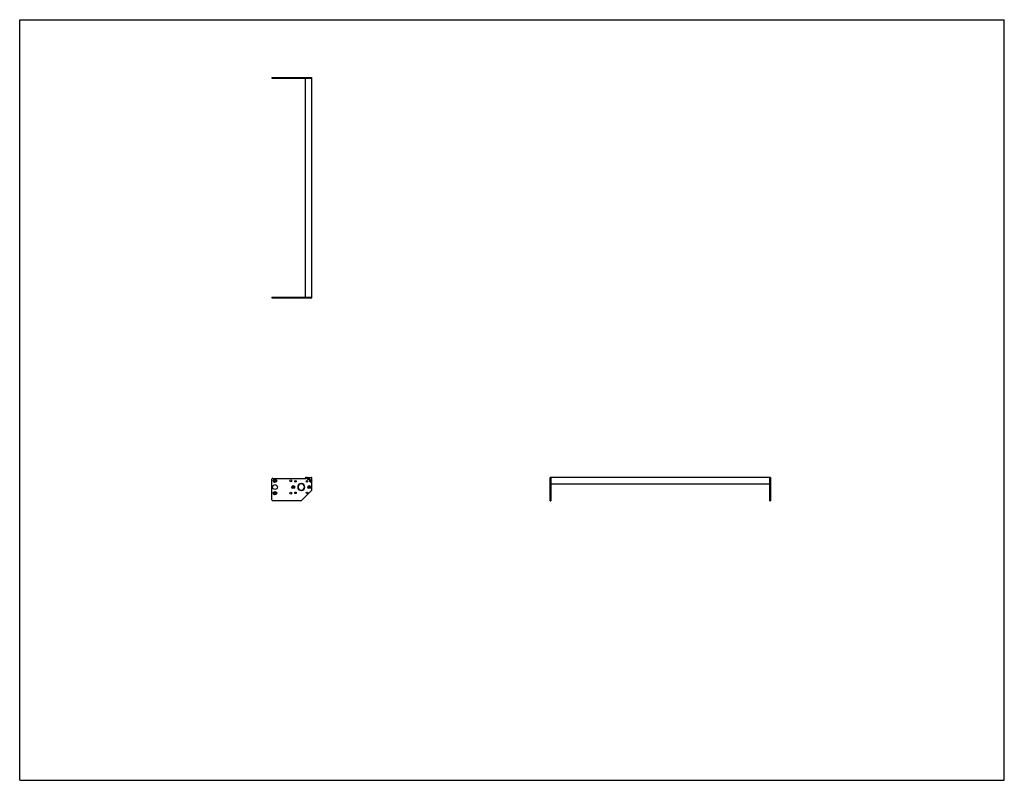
# Model space of a CAD drawing. Header units: inches. Extents: x 0 to 154, y 0 to 119.
import ezdxf

# ---------------------------------------------------------------- set-up
doc = ezdxf.new("R2010")
doc.units = ezdxf.units.IN
doc.header["$LTSCALE"] = 8.47
doc.header["$MEASUREMENT"] = 0
doc.layers.get('0').update_dxf_attribs({"linetype": 'CONTINUOUS'})
for name, color, linetype in [('350539_WW_350539_34_BL3', 7, 'CONTINUOUS'), ('350540_BL0', 7, 'CONTINUOUS'), ('350541_BL4', 7, 'CONTINUOUS'), ('9304XXM_930410M_BL1', 7, 'CONTINUOUS'), ('9304XXM_930410M_BL2', 7, 'CONTINUOUS'), ('9304XXM_930410M_BL5', 7, 'CONTINUOUS'), ('9304XXM_930410M_BL6', 7, 'CONTINUOUS')]:
    doc.layers.add(name, color=color, linetype=linetype)

# ---------------------------------------------------------------- blocks, each defined once
blk = doc.blocks.new('350540_BL0', base_point=(61.27, 59.68))
at = {"layer": '350540_BL0', "color": 7, "linetype": 'CONTINUOUS'}
for p, q in [((39.45, 75.6), (44.67, 75.6)), ((39.45, 75.6), (39.45, 75.48)), ((39.45, 75.48), (45.67, 75.48)), ((44.73, 75.6), (44.73, 75.48)), ((44.9, 75.6), (45.67, 75.6)), ((45.67, 75.48), (45.67, 75.6)), ((39.45, 43.88), (39.45, 47.12)), ((39.58, 47.24), (44.73, 47.24)), ((44.01, 46.45), (44.01, 46.38)), ((44.07, 46.38), (44.07, 46.45)), ((44.88, 47.39), (44.73, 47.24)), ((44.9, 47.4), (45.64, 47.4)), ((45.67, 45.41), (45.67, 47.37)), ((82.97, 43.75), (82.97, 47.4)), ((83.09, 47.4), (82.97, 47.4)), ((83.09, 47.4), (83.09, 43.75)), ((44.01, 45.38), (44.01, 45.32)), ((44.07, 45.32), (44.07, 45.38)), ((44.1, 43.79), (45.63, 45.32)), ((44.01, 43.75), (39.58, 43.75)), ((82.97, 43.75), (83.09, 43.75))]:
    blk.add_line(p, q, dxfattribs=at)
for centre, radius in [((39.93, 45.88), 0.375), ((39.93, 46.85), 0.27), ((39.93, 46.85), 0.149), ((42.42, 46.85), 0.164), ((43.14, 46.79), 0.125), ((44.95, 46.79), 0.125), ((39.93, 44.91), 0.27), ((39.93, 44.91), 0.149), ((42.42, 44.91), 0.164), ((42.79, 45.88), 0.226), ((42.79, 45.88), 0.11), ((43.14, 44.98), 0.125), ((44.95, 44.98), 0.125), ((45.29, 45.88), 0.226), ((45.29, 45.88), 0.11)]:
    blk.add_circle(centre, radius, dxfattribs=at)
for centre, radius, start, end in [((39.58, 47.12), 0.125, 90, 180), ((44.04, 45.88), 0.562, 93.0572, 266.9428), ((44.04, 45.88), 0.5, 93.4398, 266.5602), ((44.04, 45.88), 0.562, 273.0572, 86.9428), ((44.04, 45.88), 0.5, 273.4398, 86.5602), ((44.9, 47.37), 0.03, 90, 135), ((45.15, 47.24), 0.181, 118.171, 61.829), ((45.51, 46.84), 0.181, 28.171, 331.829), ((45.64, 47.37), 0.03, 0, 90), ((45.55, 45.41), 0.125, 315, 360), ((39.58, 43.88), 0.125, 180, 270), ((44.01, 43.88), 0.125, 270, 315)]:
    blk.add_arc(centre, radius, start, end, dxfattribs=at)
for points in [[(45.1, 75.49), (45.09, 75.49), (45.08, 75.48), (45.07, 75.48)], [(45.24, 75.48), (45.23, 75.48), (45.22, 75.49), (45.21, 75.49)], [(82.98, 46.9), (82.97, 46.91), (82.97, 46.92), (82.97, 46.93)], [(82.97, 46.76), (82.97, 46.77), (82.97, 46.78), (82.98, 46.79)]]:
    blk.add_open_spline(points, degree=3, dxfattribs=at)
for points, knots in [([(45.21, 75.49), (45.2, 75.49), (45.18, 75.5), (45.15, 75.5), (45.12, 75.5), (45.1, 75.49), (45.1, 75.49)], [0, 0, 0, 0, 0.250022, 0.5, 0.749977, 1, 1, 1, 1]), ([(82.99, 46.84), (82.99, 46.85), (82.98, 46.87), (82.98, 46.89), (82.98, 46.9)], [0, 0, 0, 0, 0.499981, 1, 1, 1, 1]), ([(82.98, 46.79), (82.98, 46.8), (82.98, 46.82), (82.99, 46.83), (82.99, 46.84)], [0, 0, 0, 0, 0.500019, 1, 1, 1, 1])]:
    blk.add_open_spline(points, degree=3, knots=knots, dxfattribs=at)
blk = doc.blocks.new('9304XXM_930410M_BL1', base_point=(45.15, 61.29))
at = {"layer": '9304XXM_930410M_BL1', "color": 7, "linetype": 'CONTINUOUS'}
for p, q in [((45.21, 75.49), (45.1, 75.49)), ((45.1, 47.27), (45.15, 47.3)), ((45.1, 47.22), (45.1, 47.27)), ((45.15, 47.19), (45.1, 47.22)), ((45.15, 47.3), (45.2, 47.27)), ((45.2, 47.22), (45.15, 47.19)), ((45.2, 47.27), (45.2, 47.22))]:
    blk.add_line(p, q, dxfattribs=at)
for radius in [0.157, 0.0568]:
    blk.add_circle((45.15, 47.24), radius, dxfattribs=at)
blk = doc.blocks.new('9304XXM_930410M_BL2', base_point=(64.17, 46.84))
at = {"layer": '9304XXM_930410M_BL2', "color": 7, "linetype": 'CONTINUOUS'}
for p, q in [((45.46, 46.87), (45.51, 46.9)), ((45.46, 46.82), (45.46, 46.87)), ((45.51, 46.79), (45.46, 46.82)), ((45.51, 46.9), (45.56, 46.87)), ((45.56, 46.82), (45.51, 46.79)), ((45.56, 46.87), (45.56, 46.82)), ((82.98, 46.79), (82.98, 46.9))]:
    blk.add_line(p, q, dxfattribs=at)
for radius in [0.157, 0.0568]:
    blk.add_circle((45.51, 46.84), radius, dxfattribs=at)
blk = doc.blocks.new('350539_WW_350539_34_BL3', base_point=(81, 78.1))
at = {"layer": '350539_WW_350539_34_BL3', "color": 7, "linetype": 'CONTINUOUS'}
for p, q in [((44.67, 109.84), (44.67, 75.6)), ((44.67, 109.84), (45.67, 109.84)), ((45.67, 75.6), (45.67, 109.84)), ((44.67, 75.6), (45.67, 75.6)), ((44.7, 47.4), (44.9, 47.4)), ((83.09, 46.42), (83.09, 47.4)), ((117.32, 47.4), (83.09, 47.4)), ((83.09, 46.36), (117.32, 46.36)), ((117.32, 47.4), (117.32, 46.42))]:
    blk.add_line(p, q, dxfattribs=at)
for centre, radius, start, end in [((44.7, 47.37), 0.03, 90, 246.0797), ((44.04, 45.88), 1.6, 62.2096, 66.0797)]:
    blk.add_arc(centre, radius, start, end, dxfattribs=at)
blk = doc.blocks.new('350541_BL4', base_point=(78.45, 76.85))
at = {"layer": '350541_BL4', "color": 7, "linetype": 'CONTINUOUS'}
for p, q in [((39.45, 109.96), (39.45, 109.84)), ((39.45, 109.96), (45.67, 109.96)), ((39.45, 109.84), (44.67, 109.84)), ((44.73, 109.96), (44.73, 109.84)), ((44.88, 109.84), (45.67, 109.84)), ((45.67, 109.84), (45.67, 109.96)), ((117.44, 47.4), (117.32, 47.4)), ((117.32, 43.75), (117.32, 47.4)), ((117.44, 47.4), (117.44, 43.75)), ((117.32, 43.75), (117.44, 43.75))]:
    blk.add_line(p, q, dxfattribs=at)
for points in [[(45.07, 109.96), (45.08, 109.95), (45.09, 109.95), (45.1, 109.94)], [(45.21, 109.94), (45.22, 109.95), (45.23, 109.95), (45.24, 109.96)], [(117.44, 46.93), (117.44, 46.92), (117.43, 46.91), (117.43, 46.9)], [(117.43, 46.79), (117.43, 46.78), (117.44, 46.77), (117.44, 46.76)]]:
    blk.add_open_spline(points, degree=3, dxfattribs=at)
for points, knots in [([(45.1, 109.94), (45.1, 109.94), (45.12, 109.94), (45.15, 109.93), (45.18, 109.94), (45.2, 109.94), (45.21, 109.94)], [0, 0, 0, 0, 0.250023, 0.5, 0.749978, 1, 1, 1, 1]), ([(117.43, 46.9), (117.43, 46.89), (117.42, 46.87), (117.42, 46.85), (117.42, 46.84)], [0, 0, 0, 0, 0.500019, 1, 1, 1, 1]), ([(117.42, 46.84), (117.42, 46.83), (117.42, 46.82), (117.43, 46.8), (117.43, 46.79)], [0, 0, 0, 0, 0.499981, 1, 1, 1, 1])]:
    blk.add_open_spline(points, degree=3, knots=knots, dxfattribs=at)
blk = doc.blocks.new('9304XXM_930410M_BL5', base_point=(45.15, 109.94))
at = {"layer": '9304XXM_930410M_BL5', "color": 7, "linetype": 'CONTINUOUS'}
blk.add_line((45.1, 109.94), (45.21, 109.94), dxfattribs=at)
blk = doc.blocks.new('9304XXM_930410M_BL6', base_point=(117.43, 46.84))
at = {"layer": '9304XXM_930410M_BL6', "color": 7, "linetype": 'CONTINUOUS'}
blk.add_line((117.43, 46.9), (117.43, 46.79), dxfattribs=at)

msp = doc.modelspace()

# ---------------------------------------------------------------- linework, layer by layer
at = {"color": 7, "linetype": 'CONTINUOUS'}
for p, q in [((0, 0), (0, 119)), ((0, 119), (154, 119)), ((154, 0), (154, 119)), ((0, 0), (154, 0))]:
    msp.add_line(p, q, dxfattribs=at)

# ---------------------------------------------------------------- block references
at = {"layer": '350539_WW_350539_34_BL3'}
msp.add_blockref('350539_WW_350539_34_BL3', (81, 78.1), dxfattribs=at)
at = {"layer": '350540_BL0'}
msp.add_blockref('350540_BL0', (61.27, 59.68), dxfattribs=at)
at = {"layer": '350541_BL4'}
msp.add_blockref('350541_BL4', (78.45, 76.85), dxfattribs=at)
at = {"layer": '9304XXM_930410M_BL1'}
msp.add_blockref('9304XXM_930410M_BL1', (45.15, 61.29), dxfattribs=at)
at = {"layer": '9304XXM_930410M_BL2'}
msp.add_blockref('9304XXM_930410M_BL2', (64.17, 46.84), dxfattribs=at)
at = {"layer": '9304XXM_930410M_BL5'}
msp.add_blockref('9304XXM_930410M_BL5', (45.15, 109.94), dxfattribs=at)
at = {"layer": '9304XXM_930410M_BL6'}
msp.add_blockref('9304XXM_930410M_BL6', (117.43, 46.84), dxfattribs=at)

doc.saveas('drawing.dxf')
